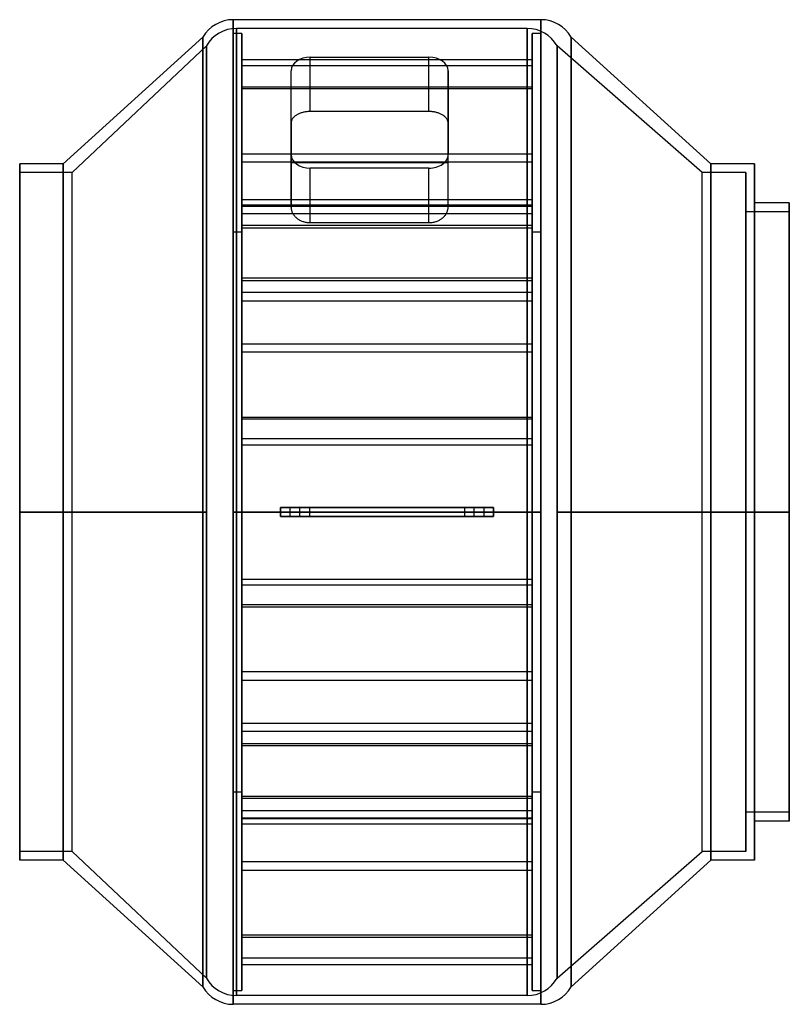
# Model space of a CAD drawing. Header units: millimetres. Extents: x -220 to 220, y -282 to 282.
import ezdxf

# ---------------------------------------------------------------- set-up
doc = ezdxf.new("R2010")
doc.units = ezdxf.units.MM
doc.layers.add('MAIN-1', color=7, linetype='Continuous')

msp = doc.modelspace()

# ---------------------------------------------------------------- linework, layer by layer
at = {"layer": 'MAIN-1'}
for p, q in [((-98.2, 0), (-98.2, 282)), ((-98.2, 282), (-98.2, 0)), ((78.2, 282), (-98.2, 282)), ((78.2, 0), (78.2, 282)), ((78.2, 282), (78.2, 0)), ((-96.2, 0), (-96.2, 277)), ((-96.2, 277), (-96.2, 0)), ((70.2, 277), (-96.2, 277)), ((70.2, 0), (70.2, 277)), ((70.2, 277), (70.2, 0)), ((-115.52, 272), (-195.5, 199.5)), ((-115.52, 0), (-115.52, 272)), ((-115.52, 272), (-115.52, 0)), ((-98.2, 274), (-98.2, -274)), ((-93.2, 274), (-98.2, 274)), ((-98.2, -274), (-98.2, 274)), ((-93.2, -274), (-93.2, 274)), ((-93.2, 274), (-93.2, -274)), ((73.2, 274), (73.2, -274)), ((78.2, 274), (73.2, 274)), ((73.2, -274), (73.2, 274)), ((78.2, -274), (78.2, 274)), ((78.2, 274), (78.2, -274)), ((95.52, 0), (95.52, 272)), ((95.52, 272), (95.52, 0)), ((175.5, 199.5), (95.52, 272)), ((-113.52, 267), (-190.5, 194.5)), ((-113.52, 0), (-113.52, 267)), ((-113.52, 267), (-113.52, 0)), ((87.52, 0), (87.52, 267)), ((87.52, 267), (87.52, 0)), ((170.5, 194.5), (87.52, 267)), ((-54, 260.57), (14, 260.57)), ((-54, 229.38), (-54, 260.57)), ((14, 229.38), (14, 260.57)), ((-93.2, 259.13), (-93.2, 255.6)), ((-93.2, 178.8), (-93.2, 259.13)), ((-93.2, 259.13), (73.2, 259.13)), ((-93.2, 255.6), (-93.2, 175.27)), ((73.2, 255.6), (-93.2, 255.6)), ((73.2, 178.8), (73.2, 259.13)), ((73.2, 259.13), (73.2, 255.6)), ((73.2, 255.6), (73.2, 175.27)), ((-65, 204.71), (-65, 252.79)), ((-65, 222.7), (-65, 252.79)), ((25, 252.79), (25, 204.71)), ((25, 222.7), (25, 252.79)), ((-93.2, 243.61), (-93.2, 242.32)), ((-93.2, 133.88), (-93.2, 243.61)), ((-93.2, 243.61), (73.2, 243.61)), ((73.2, 133.88), (73.2, 243.61)), ((73.2, 243.61), (73.2, 242.32)), ((-93.2, 242.32), (-93.2, 132.59)), ((73.2, 242.32), (-93.2, 242.32)), ((73.2, 242.32), (73.2, 132.59)), ((-63.91, 225.64), (-64.12, 225.36)), ((-63.68, 225.91), (-63.91, 225.64)), ((-63.44, 226.17), (-63.68, 225.91)), ((-63.17, 226.43), (-63.44, 226.17)), ((-62.89, 226.68), (-63.17, 226.43)), ((-62.59, 226.91), (-62.89, 226.68)), ((-62.28, 227.14), (-62.59, 226.91)), ((-61.96, 227.35), (-62.28, 227.14)), ((-61.62, 227.55), (-61.96, 227.35)), ((-61.27, 227.75), (-61.62, 227.55)), ((-60.9, 227.93), (-61.27, 227.75)), ((-60.51, 228.11), (-60.9, 227.93)), ((-60.1, 228.28), (-60.51, 228.11)), ((-59.68, 228.44), (-60.1, 228.28)), ((-59.25, 228.59), (-59.68, 228.44)), ((-58.8, 228.73), (-59.25, 228.59)), ((-58.34, 228.85), (-58.8, 228.73)), ((-57.87, 228.97), (-58.34, 228.85)), ((-57.4, 229.07), (-57.87, 228.97)), ((-56.92, 229.15), (-57.4, 229.07)), ((-56.43, 229.22), (-56.92, 229.15)), ((-55.94, 229.28), (-56.43, 229.22)), ((-55.45, 229.33), (-55.94, 229.28)), ((-54.96, 229.36), (-55.45, 229.33)), ((-54.48, 229.38), (-54.96, 229.36)), ((-54, 229.38), (-54.48, 229.38)), ((14, 229.38), (-54, 229.38)), ((14.48, 229.38), (14, 229.38)), ((14.96, 229.36), (14.48, 229.38)), ((15.45, 229.33), (14.96, 229.36)), ((15.94, 229.28), (15.45, 229.33)), ((16.43, 229.22), (15.94, 229.28)), ((16.92, 229.15), (16.43, 229.22)), ((17.4, 229.07), (16.92, 229.15)), ((17.87, 228.97), (17.4, 229.07)), ((18.34, 228.85), (17.87, 228.97)), ((18.8, 228.73), (18.34, 228.85)), ((19.25, 228.59), (18.8, 228.73)), ((19.68, 228.44), (19.25, 228.59)), ((20.1, 228.28), (19.68, 228.44)), ((20.51, 228.11), (20.1, 228.28)), ((20.9, 227.93), (20.51, 228.11)), ((21.27, 227.75), (20.9, 227.93)), ((21.62, 227.55), (21.27, 227.75)), ((21.96, 227.35), (21.62, 227.55)), ((22.28, 227.14), (21.96, 227.35)), ((22.59, 226.91), (22.28, 227.14)), ((22.89, 226.68), (22.59, 226.91)), ((23.17, 226.43), (22.89, 226.68)), ((23.44, 226.17), (23.17, 226.43)), ((23.68, 225.91), (23.44, 226.17)), ((23.91, 225.64), (23.68, 225.91)), ((24.12, 225.36), (23.91, 225.64)), ((-64.99, 223), (-65, 222.7)), ((-65, 222.7), (-65, 200.11)), ((-64.96, 223.3), (-64.99, 223)), ((-64.91, 223.6), (-64.96, 223.3)), ((-64.83, 223.9), (-64.91, 223.6)), ((-64.73, 224.2), (-64.83, 223.9)), ((-64.61, 224.49), (-64.73, 224.2)), ((-64.47, 224.79), (-64.61, 224.49)), ((-64.3, 225.08), (-64.47, 224.79)), ((-64.12, 225.36), (-64.3, 225.08)), ((24.3, 225.08), (24.12, 225.36)), ((24.47, 224.79), (24.3, 225.08)), ((24.61, 224.49), (24.47, 224.79)), ((24.73, 224.2), (24.61, 224.49)), ((24.83, 223.9), (24.73, 224.2)), ((24.91, 223.6), (24.83, 223.9)), ((24.96, 223.3), (24.91, 223.6)), ((24.99, 223), (24.96, 223.3)), ((25, 222.7), (24.99, 223)), ((25, 200.11), (25, 222.7)), ((-93.2, 205.22), (-93.2, 200.39)), ((-93.2, 175.81), (-93.2, 205.22)), ((-93.2, 205.22), (73.2, 205.22)), ((-65, 174.62), (-65, 204.71)), ((25, 174.62), (25, 204.71)), ((73.2, 175.81), (73.2, 205.22)), ((73.2, 205.22), (73.2, 200.39)), ((-220.5, 0), (-220.5, 199.5)), ((-220.5, 199.5), (-220.5, 0)), ((-195.5, 199.5), (-220.5, 199.5)), ((-195.5, 0), (-195.5, 199.5)), ((-195.5, 199.5), (-195.5, 0)), ((-93.2, 200.39), (-93.2, 170.98)), ((73.2, 200.39), (-93.2, 200.39)), ((-65, 200.11), (25, 200.11)), ((-65, 200.11), (-65, 174.62)), ((25, 174.62), (25, 200.11)), ((73.2, 200.39), (73.2, 170.98)), ((175.5, 0), (175.5, 199.5)), ((175.5, 199.5), (175.5, 0)), ((200.5, 199.5), (175.5, 199.5)), ((200.5, 0), (200.5, 199.5)), ((200.5, 199.5), (200.5, 0)), ((-220.5, 0), (-220.5, 194.5)), ((-190.5, 194.5), (-220.5, 194.5)), ((-190.5, 0), (-190.5, 194.5)), ((14, 196.93), (-54, 196.93)), ((-54, 165.75), (-54, 196.93)), ((14, 165.75), (14, 196.93)), ((170.5, 0), (170.5, 194.5)), ((195.5, 194.5), (170.5, 194.5)), ((195.5, 0), (195.5, 194.5)), ((195.5, 194.5), (195.5, 0)), ((-93.2, 175.27), (-93.2, 178.8)), ((73.2, 178.8), (-93.2, 178.8)), ((-93.2, 170.98), (-93.2, 175.81)), ((73.2, 175.81), (-93.2, 175.81)), ((-93.2, 175.27), (73.2, 175.27)), ((73.2, 175.27), (73.2, 178.8)), ((73.2, 170.98), (73.2, 175.81)), ((200.5, 0), (200.5, 177)), ((220.5, 177), (200.5, 177)), ((220.5, 0), (220.5, 177)), ((220.5, 177), (220.5, 0)), ((-93.2, 170.98), (73.2, 170.98)), ((-65, 174.62), (-64.99, 174.24)), ((-64.99, 174.24), (-64.96, 173.86)), ((-64.96, 173.86), (-64.91, 173.48)), ((-64.91, 173.48), (-64.83, 173.09)), ((-64.83, 173.09), (-64.73, 172.7)), ((-64.73, 172.7), (-64.61, 172.31)), ((-64.61, 172.31), (-64.47, 171.93)), ((-64.47, 171.93), (-64.3, 171.55)), ((-64.3, 171.55), (-64.12, 171.18)), ((-64.12, 171.18), (-63.91, 170.81)), ((-63.91, 170.81), (-63.68, 170.45)), ((-63.68, 170.45), (-63.44, 170.1)), ((-63.44, 170.1), (-63.17, 169.76)), ((-63.17, 169.76), (-62.89, 169.43)), ((-62.89, 169.43), (-62.59, 169.12)), ((22.59, 169.12), (22.89, 169.43)), ((22.89, 169.43), (23.17, 169.76)), ((23.17, 169.76), (23.44, 170.1)), ((23.44, 170.1), (23.68, 170.45)), ((23.68, 170.45), (23.91, 170.81)), ((23.91, 170.81), (24.12, 171.18)), ((24.12, 171.18), (24.3, 171.55)), ((24.3, 171.55), (24.47, 171.93)), ((24.47, 171.93), (24.61, 172.31)), ((24.61, 172.31), (24.73, 172.7)), ((24.73, 172.7), (24.83, 173.09)), ((24.83, 173.09), (24.91, 173.48)), ((24.91, 173.48), (24.96, 173.86)), ((24.96, 173.86), (24.99, 174.24)), ((24.99, 174.24), (25, 174.62)), ((195.5, 0), (195.5, 172)), ((220.5, 172), (195.5, 172)), ((220.5, 172), (220.5, 0)), ((-93.2, 164.11), (-93.2, 54.38)), ((-93.2, 162.82), (-93.2, 164.11)), ((73.2, 164.11), (-93.2, 164.11)), ((-62.59, 169.12), (-62.28, 168.81)), ((-62.28, 168.81), (-61.96, 168.53)), ((-61.96, 168.53), (-61.62, 168.25)), ((-61.62, 168.25), (-61.27, 167.99)), ((-61.27, 167.99), (-60.9, 167.73)), ((-60.9, 167.73), (-60.51, 167.49)), ((-60.51, 167.49), (-60.1, 167.26)), ((-60.1, 167.26), (-59.68, 167.04)), ((-59.68, 167.04), (-59.25, 166.84)), ((-59.25, 166.84), (-58.8, 166.65)), ((-58.8, 166.65), (-58.34, 166.48)), ((-58.34, 166.48), (-57.87, 166.32)), ((-57.87, 166.32), (-57.4, 166.19)), ((-57.4, 166.19), (-56.92, 166.07)), ((-56.92, 166.07), (-56.43, 165.97)), ((-56.43, 165.97), (-55.94, 165.89)), ((-55.94, 165.89), (-55.45, 165.82)), ((-55.45, 165.82), (-54.96, 165.78)), ((-54.96, 165.78), (-54.48, 165.75)), ((-54.48, 165.75), (-54, 165.75)), ((-54, 165.75), (14, 165.75)), ((14, 165.75), (14.48, 165.75)), ((14.48, 165.75), (14.96, 165.78)), ((14.96, 165.78), (15.45, 165.82)), ((15.45, 165.82), (15.94, 165.89)), ((15.94, 165.89), (16.43, 165.97)), ((16.43, 165.97), (16.92, 166.07)), ((16.92, 166.07), (17.4, 166.19)), ((17.4, 166.19), (17.87, 166.32)), ((17.87, 166.32), (18.34, 166.48)), ((18.34, 166.48), (18.8, 166.65)), ((18.8, 166.65), (19.25, 166.84)), ((19.25, 166.84), (19.68, 167.04)), ((19.68, 167.04), (20.1, 167.26)), ((20.1, 167.26), (20.51, 167.49)), ((20.51, 167.49), (20.9, 167.73)), ((20.9, 167.73), (21.27, 167.99)), ((21.27, 167.99), (21.62, 168.25)), ((21.62, 168.25), (21.96, 168.53)), ((21.96, 168.53), (22.28, 168.81)), ((22.28, 168.81), (22.59, 169.12)), ((73.2, 162.82), (73.2, 164.11)), ((73.2, 164.11), (73.2, 54.38)), ((-98.2, -160.4), (-98.2, 160.4)), ((-98.2, 160.4), (-93.2, 160.4)), ((-98.2, 160.4), (-98.2, -160.4)), ((-93.2, 53.09), (-93.2, 162.82)), ((-93.2, 162.82), (73.2, 162.82)), ((-93.2, 160.4), (-93.2, -160.4)), ((-93.2, -160.4), (-93.2, 160.4)), ((73.2, 53.09), (73.2, 162.82)), ((73.2, 160.4), (78.2, 160.4)), ((73.2, -160.4), (73.2, 160.4)), ((73.2, 160.4), (73.2, -160.4)), ((78.2, 160.4), (78.2, -160.4)), ((78.2, -160.4), (78.2, 160.4)), ((-93.2, 132.59), (-93.2, 133.88)), ((73.2, 133.88), (-93.2, 133.88)), ((-93.2, 132.59), (73.2, 132.59)), ((73.2, 132.59), (73.2, 133.88)), ((-93.2, 125.72), (-93.2, 96.31)), ((-93.2, 120.89), (-93.2, 125.72)), ((73.2, 125.72), (-93.2, 125.72)), ((73.2, 120.89), (73.2, 125.72)), ((73.2, 125.72), (73.2, 96.31)), ((-93.2, 91.48), (-93.2, 120.89)), ((-93.2, 120.89), (73.2, 120.89)), ((73.2, 91.48), (73.2, 120.89)), ((-93.2, 96.31), (-93.2, 91.48)), ((-93.2, 96.31), (73.2, 96.31)), ((73.2, 96.31), (73.2, 91.48)), ((73.2, 91.48), (-93.2, 91.48)), ((-93.2, 54.38), (-93.2, 53.09)), ((-93.2, 54.38), (73.2, 54.38)), ((73.2, 53.09), (-93.2, 53.09)), ((73.2, 54.38), (73.2, 53.09)), ((-93.2, 41.93), (-93.2, -38.4)), ((-93.2, 38.4), (-93.2, 41.93)), ((-93.2, 41.93), (-93.2, -38.4)), ((-93.2, 38.4), (-93.2, 41.93)), ((73.2, 41.93), (-93.2, 41.93)), ((73.2, 41.93), (-93.2, 41.93)), ((73.2, 38.4), (73.2, 41.93)), ((73.2, 41.93), (73.2, -38.4)), ((73.2, 38.4), (73.2, 41.93)), ((73.2, 41.93), (73.2, -38.4)), ((-93.2, -41.93), (-93.2, 38.4)), ((-93.2, -41.93), (-93.2, 38.4)), ((-93.2, 38.4), (73.2, 38.4)), ((-93.2, 38.4), (73.2, 38.4)), ((73.2, -41.93), (73.2, 38.4)), ((73.2, -41.93), (73.2, 38.4)), ((-195.5, 0), (-220.5, 0)), ((-220.5, 0), (-190.5, 0)), ((-220.5, -194.5), (-220.5, 0)), ((-220.5, 0), (-220.5, -199.5)), ((-115.52, 0), (-195.5, 0)), ((-195.5, 0), (-195.5, -199.5)), ((-190.5, 0), (-113.52, 0)), ((-190.5, -194.5), (-190.5, 0)), ((-115.52, 0), (-115.52, -272)), ((-113.52, 0), (-113.52, -267)), ((-71, 0), (-98.2, 0)), ((-98.2, 0), (-98.2, -282)), ((-96.2, 0), (-10, 0)), ((-96.2, 0), (-96.2, -277)), ((-71, 2.5), (-71, 0)), ((-71, 0), (-71, 2.5)), ((-71, 2.5), (51, 2.5)), ((51, 2.5), (-71, 2.5)), ((-71, 2.5), (-71, 2.5)), ((-60, 2.5), (-71, 2.5)), ((-71, -2.5), (-71, 2.5)), ((-71, 2.5), (-71, 2.5)), ((-71, -2.5), (-71, 2.5)), ((-71, 2.5), (-60, 2.5)), ((-71, 0), (-71, -2.5)), ((-65.5, 2.5), (-54.5, 2.5)), ((-65.5, -2.5), (-65.5, 2.5)), ((-65.5, 2.5), (-54.5, 2.5)), ((-65.5, -2.5), (-65.5, 2.5)), ((-54.5, 2.5), (-65.5, 2.5)), ((-54.5, 2.5), (-65.5, 2.5)), ((40, 2.5), (-60, 2.5)), ((-60, -2.5), (-60, 2.5)), ((-60, 2.5), (40, 2.5)), ((-60, -2.5), (-60, 2.5)), ((-54.5, 2.5), (-54.5, -2.5)), ((-54.5, 2.5), (-54.5, -2.5)), ((-10, 0), (-10, 0)), ((-10, 0), (-10, 0)), ((-10, 0), (-10, 0)), ((-10, 0), (-10, 0)), ((-10, 0), (-10, 0)), ((-10, 0), (-10, 0)), ((-10, 0), (-10, 0)), ((-10, 0), (-10, 0)), ((-10, 0), (-10, 0)), ((-10, 0), (-10, 0)), ((-10, 0), (-10, 0)), ((-10, 0), (-10, 0)), ((-10, 0), (-10, 0)), ((-10, 0), (-10, 0)), ((-10, 0), (-10, 0)), ((-10, 0), (-10, 0)), ((-10, 0), (-10, 0)), ((-10, 0), (-10, 0)), ((-10, 0), (-10, 0)), ((-10, 0), (70.2, 0)), ((-10, 0), (-10, 0)), ((-10, 0), (-10, 0)), ((-10, 0), (-10, 0)), ((-10, 0), (-10, 0)), ((-10, 0), (-10, 0)), ((-10, 0), (-10, 0)), ((-10, 0), (-10, 0)), ((-10, 0), (-10, 0)), ((-10, 0), (-10, 0)), ((-10, 0), (-10, 0)), ((-10, 0), (-10, 0)), ((-10, 0), (-10, 0)), ((-10, 0), (-10, 0)), ((-10, 0), (-10, 0)), ((-10, 0), (-10, 0)), ((-10, 0), (-10, 0)), ((-10, 0), (-10, 0)), ((-10, 0), (-10, 0)), ((-10, 0), (-10, 0)), ((-10, 0), (-10, 0)), ((-10, 0), (-10, 0)), ((-10, 0), (-10, 0)), ((-10, 0), (-10, 0)), ((-10, 0), (-10, 0)), ((-10, 0), (-10, 0)), ((34.5, 2.5), (45.5, 2.5)), ((34.5, -2.5), (34.5, 2.5)), ((34.5, 2.5), (45.5, 2.5)), ((34.5, -2.5), (34.5, 2.5)), ((45.5, 2.5), (34.5, 2.5)), ((45.5, 2.5), (34.5, 2.5)), ((51, 2.5), (40, 2.5)), ((40, -2.5), (40, 2.5)), ((40, 2.5), (51, 2.5)), ((40, -2.5), (40, 2.5)), ((45.5, 2.5), (45.5, -2.5)), ((45.5, 2.5), (45.5, -2.5)), ((51, 2.5), (51, 0)), ((51, 0), (51, 2.5)), ((51, 2.5), (51, 2.5)), ((51, -2.5), (51, 2.5)), ((51, -2.5), (51, 2.5)), ((51, 2.5), (51, 2.5)), ((78.2, 0), (51, 0)), ((51, 0), (51, -2.5)), ((70.2, 0), (70.2, -277)), ((78.2, 0), (78.2, -282)), ((87.52, 0), (170.5, 0)), ((87.52, 0), (87.52, -267)), ((175.5, 0), (95.52, 0)), ((95.52, 0), (95.52, -272)), ((170.5, 0), (195.5, 0)), ((170.5, -194.5), (170.5, 0)), ((200.5, 0), (175.5, 0)), ((175.5, 0), (175.5, -199.5)), ((195.5, 0), (220.5, 0)), ((195.5, 0), (195.5, -194.5)), ((195.5, -172), (195.5, 0)), ((200.5, -177), (200.5, 0)), ((220.5, 0), (200.5, 0)), ((200.5, 0), (200.5, -199.5)), ((220.5, 0), (220.5, -177)), ((220.5, 0), (220.5, -172)), ((-220.5, 0), (-195.5, 0)), ((-190.5, 0), (-220.5, 0)), ((-220.5, -199.5), (-220.5, 0)), ((-195.5, 0), (-115.52, 0)), ((-195.5, -199.5), (-195.5, 0)), ((-113.52, 0), (-190.5, 0)), ((-115.52, -272), (-115.52, 0)), ((-113.52, -267), (-113.52, 0)), ((-98.2, -282), (-98.2, 0)), ((-98.2, 0), (-71, 0)), ((-96.2, -277), (-96.2, 0)), ((-10, 0), (-96.2, 0)), ((-71, -2.5), (-71, 0)), ((-71, -2.5), (-71, -2.5)), ((51, -2.5), (-71, -2.5)), ((-71, -2.5), (-60, -2.5)), ((-71, -2.5), (51, -2.5)), ((-71, -2.5), (-71, -2.5)), ((-60, -2.5), (-71, -2.5)), ((-54.5, -2.5), (-65.5, -2.5)), ((-54.5, -2.5), (-65.5, -2.5)), ((-65.5, -2.5), (-54.5, -2.5)), ((-65.5, -2.5), (-54.5, -2.5)), ((40, -2.5), (-60, -2.5)), ((-60, -2.5), (40, -2.5)), ((70.2, 0), (-10, 0)), ((-10, 0), (-10, 0)), ((-10, 0), (-10, 0)), ((-10, 0), (-10, 0)), ((-10, 0), (-10, 0)), ((-10, 0), (-10, 0)), ((-10, 0), (-10, 0)), ((-10, 0), (-10, 0)), ((-10, 0), (-10, 0)), ((-10, 0), (-10, 0)), ((-10, 0), (-10, 0)), ((-10, 0), (-10, 0)), ((-10, 0), (-10, 0)), ((-10, 0), (-10, 0)), ((-10, 0), (-10, 0)), ((-10, 0), (-10, 0)), ((-10, 0), (-10, 0)), ((-10, 0), (-10, 0)), ((-10, 0), (-10, 0)), ((-10, 0), (-10, 0)), ((-10, 0), (-10, 0)), ((-10, 0), (-10, 0)), ((-10, 0), (-10, 0)), ((-10, 0), (-10, 0)), ((-10, 0), (-10, 0)), ((45.5, -2.5), (34.5, -2.5)), ((45.5, -2.5), (34.5, -2.5)), ((34.5, -2.5), (45.5, -2.5)), ((34.5, -2.5), (45.5, -2.5)), ((40, -2.5), (51, -2.5)), ((51, -2.5), (40, -2.5)), ((51, 0), (78.2, 0)), ((51, -2.5), (51, 0)), ((51, -2.5), (51, -2.5)), ((51, -2.5), (51, -2.5)), ((70.2, -277), (70.2, 0)), ((78.2, -282), (78.2, 0)), ((170.5, 0), (87.52, 0)), ((87.52, -267), (87.52, 0)), ((95.52, 0), (175.5, 0)), ((95.52, -272), (95.52, 0)), ((195.5, 0), (170.5, 0)), ((175.5, 0), (200.5, 0)), ((175.5, -199.5), (175.5, 0)), ((220.5, 0), (195.5, 0)), ((195.5, -194.5), (195.5, 0)), ((200.5, 0), (220.5, 0)), ((200.5, -199.5), (200.5, 0)), ((220.5, -177), (220.5, 0)), ((-93.2, -38.4), (-93.2, -41.93)), ((-93.2, -38.4), (-93.2, -41.93)), ((-93.2, -38.4), (73.2, -38.4)), ((-93.2, -38.4), (73.2, -38.4)), ((73.2, -38.4), (73.2, -41.93)), ((73.2, -38.4), (73.2, -41.93)), ((73.2, -41.93), (-93.2, -41.93)), ((73.2, -41.93), (-93.2, -41.93)), ((-93.2, -53.09), (-93.2, -162.82)), ((-93.2, -54.38), (-93.2, -53.09)), ((73.2, -53.09), (-93.2, -53.09)), ((-93.2, -164.11), (-93.2, -54.38)), ((-93.2, -54.38), (73.2, -54.38)), ((73.2, -54.38), (73.2, -53.09)), ((73.2, -53.09), (73.2, -162.82)), ((73.2, -164.11), (73.2, -54.38)), ((-93.2, -91.48), (-93.2, -120.89)), ((-93.2, -96.31), (-93.2, -91.48)), ((73.2, -91.48), (-93.2, -91.48)), ((73.2, -96.31), (73.2, -91.48)), ((73.2, -91.48), (73.2, -120.89)), ((-93.2, -125.72), (-93.2, -96.31)), ((-93.2, -96.31), (73.2, -96.31)), ((73.2, -125.72), (73.2, -96.31)), ((-93.2, -120.89), (-93.2, -125.72)), ((-93.2, -120.89), (73.2, -120.89)), ((73.2, -120.89), (73.2, -125.72)), ((73.2, -125.72), (-93.2, -125.72)), ((-93.2, -242.32), (-93.2, -132.59)), ((-93.2, -132.59), (-93.2, -133.88)), ((-93.2, -132.59), (73.2, -132.59)), ((-93.2, -133.88), (-93.2, -243.61)), ((73.2, -133.88), (-93.2, -133.88)), ((73.2, -132.59), (73.2, -133.88)), ((73.2, -242.32), (73.2, -132.59)), ((73.2, -133.88), (73.2, -243.61)), ((-93.2, -160.4), (-98.2, -160.4)), ((-93.2, -162.82), (-93.2, -164.11)), ((-93.2, -162.82), (73.2, -162.82)), ((78.2, -160.4), (73.2, -160.4)), ((73.2, -162.82), (73.2, -164.11)), ((73.2, -164.11), (-93.2, -164.11)), ((-93.2, -200.39), (-93.2, -170.98)), ((-93.2, -170.98), (-93.2, -175.81)), ((-93.2, -170.98), (73.2, -170.98)), ((73.2, -170.98), (73.2, -175.81)), ((73.2, -200.39), (73.2, -170.98)), ((220.5, -172), (195.5, -172)), ((-93.2, -255.6), (-93.2, -175.27)), ((-93.2, -175.27), (-93.2, -178.8)), ((-93.2, -175.27), (73.2, -175.27)), ((-93.2, -175.81), (-93.2, -205.22)), ((73.2, -175.81), (-93.2, -175.81)), ((-93.2, -178.8), (-93.2, -259.13)), ((73.2, -178.8), (-93.2, -178.8)), ((73.2, -175.27), (73.2, -178.8)), ((73.2, -255.6), (73.2, -175.27)), ((73.2, -175.81), (73.2, -205.22)), ((73.2, -178.8), (73.2, -259.13)), ((220.5, -177), (200.5, -177)), ((-190.5, -194.5), (-220.5, -194.5)), ((-190.5, -194.5), (-113.52, -267)), ((87.52, -267), (170.5, -194.5)), ((195.5, -194.5), (170.5, -194.5)), ((-195.5, -199.5), (-220.5, -199.5)), ((-195.5, -199.5), (-115.52, -272)), ((-93.2, -205.22), (-93.2, -200.39)), ((73.2, -200.39), (-93.2, -200.39)), ((73.2, -205.22), (73.2, -200.39)), ((95.52, -272), (175.5, -199.5)), ((200.5, -199.5), (175.5, -199.5)), ((-93.2, -205.22), (73.2, -205.22)), ((-93.2, -243.61), (-93.2, -242.32)), ((73.2, -242.32), (-93.2, -242.32)), ((73.2, -243.61), (73.2, -242.32)), ((-93.2, -243.61), (73.2, -243.61)), ((-93.2, -259.13), (-93.2, -255.6)), ((73.2, -255.6), (-93.2, -255.6)), ((-93.2, -259.13), (73.2, -259.13)), ((73.2, -259.13), (73.2, -255.6)), ((-98.2, -274), (-93.2, -274)), ((73.2, -274), (78.2, -274)), ((78.2, -282), (-98.2, -282)), ((70.2, -277), (-96.2, -277))]:
    msp.add_line(p, q, dxfattribs=at)
for centre, start, end in [((-98.2, 262), 90, 150), ((-96.2, 257), 90, 150), ((70.2, 257), 30, 90), ((78.2, 262), 30, 90), ((-96.2, -257), 210, 270), ((70.2, -257), 270, 330), ((-98.2, -262), 210, 270), ((78.2, -262), 270, 330)]:
    msp.add_arc(centre, 20, start, end, dxfattribs=at)
for centre, major_axis, ratio, start_param, end_param in [((-54, 252.79), (-11, 0), 0.707107, -1.570796, 0), ((14, 252.79), (-11, 0), 0.707107, 3.141593, 4.712389), ((-54, 204.71), (-11, 0), 0.707107, 0, 1.570796), ((14, 204.71), (-11, 0), 0.707107, 1.570796, 3.141593), ((-10, 0), (0, 0.001), 1, -1.570796, 1.570796), ((-10, 0), (0, 0.001), 1, -1.570796, 1.570796), ((-10, 0), (0, 0.001), 1, -1.570796, 1.570796), ((-10, 0), (0, 0.001), 1, -1.570796, 1.570796), ((-10, 0), (0, 0.001), 1, 1.570796, 4.712389), ((-10, 0), (0, 0.001), 1, 1.570796, 4.712389), ((-10, 0), (0, 0.001), 1, 1.570796, 4.712389), ((-10, 0), (0, 0.001), 1, 1.570796, 4.712389)]:
    msp.add_ellipse(centre, major_axis=major_axis, ratio=ratio, start_param=start_param, end_param=end_param, dxfattribs=at)

doc.saveas('drawing.dxf')
